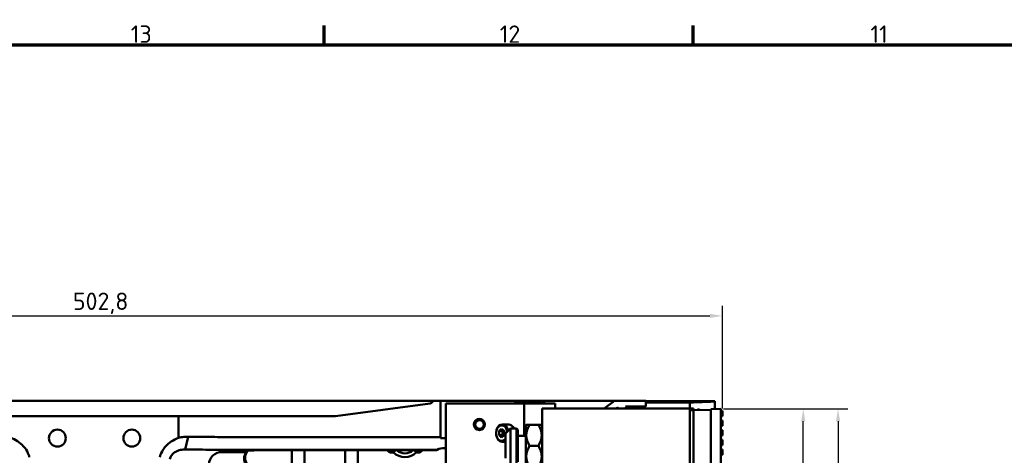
# Model space of a CAD drawing. Header units: millimetres. Extents: x 0 to 6049, y -120 to 1682.
# Tile 121 of 256: x 472 to 868, y 1477 to 1652. Entities that reach past the tile are written whole.
import ezdxf

# ---------------------------------------------------------------- set-up
doc = ezdxf.new("R2010")
doc.units = ezdxf.units.MM
doc.header["$LTSCALE"] = 2
doc.layers.get('0').update_dxf_attribs({"lineweight": 25})
for name, color, linetype, lineweight in [('Bemaßung (ISO)', 7, 'Continuous', 25), ('Rahmen (ISO)', 7, 'Continuous', 70), ('Sichtbar (ISO)', 7, 'Continuous', 50)]:
    doc.layers.add(name, color=color, linetype=linetype, lineweight=lineweight)
doc.styles.add('Notiztext (DIN)', font='isocpeur.ttf')
doc.dimstyles.new('Standard (DIN)', dxfattribs={"dimscale": 2, "dimtxt": 3.5, "dimasz": 2.5, "dimexe": 2, "dimexo": 0.5, "dimgap": 0.5, "dimtad": 1, "dimrnd": 1e-08, "dimtxsty": 'Notiztext (DIN)', "dimcen": 0.09, "dimdle": 10, "dimclrd": 256, "dimclre": 256, "dimclrt": 256, "dimadec": 0, "dimazin": 0, "dimtfac": 1, "dimtmove": 0, "dimatfit": 3, "dimfxl": 1, "dimtolj": 1, "dimtzin": 0, "dimlwd": -1, "dimlwe": -1, "dimarcsym": 0})

# ---------------------------------------------------------------- blocks, each defined once
blk = doc.blocks.new('Ränder Vorgaberahmen')
at = {"layer": 'Rahmen (ISO)'}
for p, q in [((297.25, 821), (297.25, 824.9)), ((371.56, 821), (371.56, 824.9))]:
    blk.add_line(p, q, dxfattribs=at)
at = {"layer": 'Rahmen (ISO)', "flags": 128}
blk.add_lwpolyline([(20, 20), (20, 821), (1169, 821), (1169, 20), (20, 20)], dxfattribs=at)
at = {"layer": 'Rahmen (ISO)', "char_height": 3.5, "attachment_point": 7, "style": 'Notiztext (DIN)'}
for s, insert in [('13', (258.29, 821.4)), ('12', (332.61, 821.4)), ('11', (407.27, 821.4))]:
    blk.add_mtext(s, dxfattribs=dict(at, insert=insert))
blk = doc.blocks.new('*D15')
at = {"layer": 'Bemaßung (ISO)', "transparency": 16777216}
for p, q in [((252.12, 1499.39), (252.12, 1536.74)), ((754.92, 1495.47), (754.92, 1536.74)), ((257.12, 1532.74), (749.92, 1532.74))]:
    blk.add_line(p, q, dxfattribs=at)
for points in [[(257.12, 1533.57), (257.12, 1531.9), (252.12, 1532.74)], [(749.92, 1533.57), (749.92, 1531.9), (754.92, 1532.74)]]:
    blk.add_solid(points, dxfattribs=at)
at = {"layer": 'Defpoints', "color": 0, "transparency": 16777216}
for p in [(754.92, 1532.74), (252.12, 1498.39), (754.92, 1494.47)]:
    blk.add_point(p, dxfattribs=at)
at = {"layer": 'Bemaßung (ISO)', "transparency": 16777216, "insert": (493.28, 1542.14), "char_height": 7, "attachment_point": 1, "style": 'Notiztext (DIN)'}
blk.add_mtext('\\A1;502,8', dxfattribs=at)
blk = doc.blocks.new('*D16')
at = {"layer": 'Bemaßung (ISO)', "transparency": 16777216}
for p, q in [((755.32, 1495.27), (805.51, 1495.27)), ((801.51, 1490.27), (801.51, 996.37)), ((737.32, 991.37), (805.51, 991.37))]:
    blk.add_line(p, q, dxfattribs=at)
for points in [[(800.67, 1490.27), (802.34, 1490.27), (801.51, 1495.27)], [(800.67, 996.37), (802.34, 996.37), (801.51, 991.37)]]:
    blk.add_solid(points, dxfattribs=at)
at = {"layer": 'Defpoints', "color": 0, "transparency": 16777216}
for p in [(754.32, 1495.27), (736.32, 991.37), (801.51, 991.37)]:
    blk.add_point(p, dxfattribs=at)
at = {"layer": 'Bemaßung (ISO)', "transparency": 16777216, "insert": (792.11, 1233.01), "char_height": 7, "attachment_point": 1, "rotation": 90, "style": 'Notiztext (DIN)'}
blk.add_mtext('\\A1;503,9', dxfattribs=at)
blk = doc.blocks.new('*D17')
at = {"layer": 'Bemaßung (ISO)', "transparency": 16777216}
for p, q in [((755.32, 1495.27), (791.51, 1495.27)), ((787.51, 1000.47), (787.51, 1490.27)), ((755.32, 995.47), (791.51, 995.47))]:
    blk.add_line(p, q, dxfattribs=at)
for points in [[(786.67, 1490.27), (788.34, 1490.27), (787.51, 1495.27)], [(786.67, 1000.47), (788.34, 1000.47), (787.51, 995.47)]]:
    blk.add_solid(points, dxfattribs=at)
at = {"layer": 'Defpoints', "color": 0, "transparency": 16777216}
for p in [(754.32, 1495.27), (787.51, 1495.27), (754.32, 995.47)]:
    blk.add_point(p, dxfattribs=at)
at = {"layer": 'Bemaßung (ISO)', "transparency": 16777216, "insert": (778.11, 1234.71), "char_height": 7, "attachment_point": 1, "rotation": 90, "style": 'Notiztext (DIN)'}
blk.add_mtext('\\A1;499,8', dxfattribs=at)

msp = doc.modelspace()

# ---------------------------------------------------------------- linework, layer by layer
at = {"layer": 'Sichtbar (ISO)'}
for p, q in [((619.523, 1498.491), (384.523, 1498.491)), ((637.187, 1497.443), (599.13, 1492.291)), ((632.326, 1498.491), (619.523, 1498.491)), ((638.543, 1498.491), (632.326, 1498.491)), ((637.766, 1497.726), (638.543, 1498.491)), ((638.543, 1498.491), (641.417, 1498.491)), ((641.417, 1498.491), (678.798, 1498.491)), ((641.417, 1483.931), (641.417, 1498.491)), ((646.523, 1497.491), (643.523, 1497.491)), ((643.523, 1470.491), (643.523, 1497.491)), ((646.523, 1497.491), (661.396, 1497.491)), ((661.396, 1497.491), (663.517, 1497.491)), ((674.145, 1497.491), (663.517, 1497.491)), ((671.773, 1498.2), (671.064, 1497.491)), ((671.773, 1498.2), (682.773, 1498.2)), ((674.145, 1497.491), (675.023, 1497.491)), ((678.023, 1497.491), (675.023, 1497.491)), ((675.023, 1497.491), (675.023, 1484.37)), ((678.023, 1497.491), (684.523, 1497.491)), ((678.798, 1498.491), (679.209, 1498.2)), ((680.542, 1498.491), (678.798, 1498.491)), ((680.542, 1498.491), (685.523, 1498.491)), ((682.773, 1498.2), (683.482, 1497.491)), ((687.523, 1497.491), (684.523, 1497.491)), ((711.417, 1498.491), (685.523, 1498.491)), ((687.523, 1495.37), (687.523, 1497.491)), ((711.417, 1498.491), (707.359, 1495.37)), ((711.417, 1498.491), (724.023, 1498.491)), ((712.51, 1495.984), (712.51, 1495.396)), ((712.51, 1495.984), (713.098, 1495.396)), ((715.838, 1496.191), (716.633, 1495.396)), ((724.023, 1496.191), (715.838, 1496.191)), ((724.023, 1496.191), (724.023, 1498.491)), ((724.023, 1498.391), (751.923, 1498.391)), ((724.023, 1498.251), (750.336, 1498.251)), ((750.336, 1498.051), (724.023, 1498.051)), ((724.023, 1497.807), (741.836, 1497.807)), ((743.336, 1497.807), (741.836, 1497.807)), ((741.836, 1497.807), (741.836, 1495.391)), ((743.336, 1497.807), (750.336, 1498.051)), ((751.836, 1498.304), (750.336, 1498.251)), ((750.336, 1498.251), (750.336, 1498.051)), ((751.836, 1498.304), (751.923, 1498.391)), ((751.836, 1498.304), (751.836, 1495.183)), ((751.923, 1498.391), (751.923, 1495.186)), ((535.875, 1492.291), (468.172, 1492.291)), ((535.875, 1492.291), (537.929, 1492.291)), ((535.875, 1483.632), (535.875, 1492.291)), ((537.929, 1492.291), (545.11, 1492.291)), ((553.828, 1492.291), (545.11, 1492.291)), ((553.828, 1492.291), (599.13, 1492.291)), ((741.819, 1495.37), (682.319, 1495.37)), ((682.319, 1495.37), (682.319, 1471.927)), ((711.319, 1495.396), (711.293, 1495.37)), ((722.319, 1495.396), (711.319, 1495.396)), ((722.319, 1495.396), (722.345, 1495.37)), ((741.836, 1495.391), (722.324, 1495.391)), ((740.273, 1495.37), (740.273, 1495.391)), ((741.819, 1494.686), (741.819, 1495.37)), ((741.819, 1495.37), (741.819, 1495.37)), ((741.819, 1495.37), (741.819, 995.37)), ((741.819, 1494.686), (743.319, 1494.686)), ((741.819, 1494.686), (741.819, 1246.054)), ((741.819, 1493.07), (741.819, 1493.07)), ((741.836, 1495.391), (743.336, 1495.391)), ((743.319, 1494.686), (750.319, 1494.93)), ((743.319, 1494.686), (743.319, 1246.054)), ((743.336, 1495.391), (743.336, 1494.686)), ((745.273, 1495.391), (745.273, 1494.754)), ((745.273, 1495.391), (745.336, 1495.391)), ((745.336, 1495.391), (745.336, 1494.756)), ((750.319, 1495.13), (754.319, 1495.27)), ((750.319, 1495.13), (750.319, 1245.609)), ((754.319, 1494.82), (754.319, 1495.27)), ((754.319, 1495.27), (754.319, 1495.27)), ((754.319, 1495.27), (754.319, 1245.47)), ((754.319, 1494.47), (754.919, 1494.47)), ((754.319, 1492.37), (754.319, 1491.855)), ((754.319, 1492.37), (754.919, 1492.37)), ((754.319, 1492.364), (754.919, 1492.364)), ((754.319, 1491.055), (754.319, 1491.855)), ((754.319, 1491.855), (754.319, 1491.855)), ((754.919, 1494.47), (754.919, 1492.37)), ((754.919, 1492.37), (754.919, 1494.47)), ((754.919, 1494.47), (754.919, 1494.47)), ((754.919, 1494.464), (754.919, 1492.364)), ((754.919, 1494.464), (754.919, 1494.464)), ((754.919, 1492.37), (754.919, 1492.37)), ((754.919, 1492.364), (754.919, 1492.37)), ((754.919, 1492.364), (754.919, 1492.364)), ((666.25, 1488.991), (668.831, 1488.991)), ((675.719, 1488.685), (675.904, 1488.87)), ((675.719, 1488.685), (675.719, 1472.055)), ((675.904, 1488.87), (677.219, 1488.87)), ((677.219, 1488.87), (680.819, 1488.87)), ((680.819, 1488.87), (682.134, 1488.87)), ((682.319, 1488.685), (682.134, 1488.87)), ((754.319, 1491.055), (754.319, 1490.564)), ((754.319, 1491.055), (754.319, 1491.055)), ((754.319, 1490.564), (754.919, 1490.564)), ((754.319, 1488.464), (754.319, 1487.949)), ((754.319, 1488.464), (754.919, 1488.464)), ((754.319, 1488.457), (754.919, 1488.457)), ((754.319, 1487.149), (754.319, 1487.949)), ((754.319, 1487.949), (754.319, 1487.949)), ((754.919, 1490.564), (754.919, 1488.464)), ((754.919, 1488.464), (754.919, 1490.564)), ((754.919, 1490.564), (754.919, 1490.564)), ((754.919, 1490.557), (754.919, 1488.457)), ((754.919, 1490.557), (754.919, 1490.557)), ((754.919, 1488.464), (754.919, 1488.464)), ((754.919, 1488.457), (754.919, 1488.464)), ((754.919, 1488.457), (754.919, 1488.457)), ((539.653, 1484.037), (538.536, 1478.906)), ((553.828, 1483.931), (641.417, 1483.931)), ((641.417, 1483.931), (641.417, 1483.418)), ((666.002, 1487.223), (664.942, 1486.357)), ((664.942, 1486.357), (664.942, 1484.625)), ((664.942, 1486.357), (666.356, 1486.357)), ((664.942, 1484.625), (666.002, 1483.759)), ((664.942, 1484.625), (666.356, 1484.625)), ((667.063, 1486.357), (666.002, 1487.223)), ((666.002, 1483.759), (667.063, 1484.625)), ((666.356, 1486.357), (666.71, 1486.646)), ((666.356, 1485.491), (666.356, 1486.357)), ((666.356, 1484.625), (666.356, 1485.491)), ((666.71, 1484.336), (666.356, 1484.625)), ((667.063, 1484.625), (667.063, 1486.357)), ((667.519, 1485.37), (669.519, 1487.37)), ((667.519, 1475.37), (667.519, 1485.37)), ((669.519, 1487.37), (669.519, 1473.37)), ((672.019, 1487.37), (669.519, 1487.37)), ((672.019, 1473.37), (672.019, 1487.37)), ((672.519, 1486.87), (672.019, 1487.37)), ((672.519, 1486.87), (672.519, 1473.87)), ((675.719, 1484.37), (672.519, 1484.37)), ((754.319, 1487.149), (754.319, 1486.657)), ((754.319, 1487.149), (754.319, 1487.149)), ((754.319, 1486.657), (754.919, 1486.657)), ((754.319, 1484.557), (754.319, 1484.043)), ((754.319, 1484.557), (754.919, 1484.557)), ((754.319, 1484.551), (754.919, 1484.551)), ((754.319, 1483.243), (754.319, 1484.043)), ((754.319, 1484.043), (754.319, 1484.043)), ((754.919, 1486.657), (754.919, 1484.557)), ((754.919, 1484.557), (754.919, 1486.657)), ((754.919, 1486.657), (754.919, 1486.657)), ((754.919, 1486.651), (754.919, 1484.551)), ((754.919, 1486.651), (754.919, 1486.651)), ((754.919, 1484.557), (754.919, 1484.557)), ((754.919, 1484.551), (754.919, 1484.557)), ((754.919, 1484.551), (754.919, 1484.551)), ((643.523, 1483.418), (641.417, 1483.418)), ((666.25, 1481.991), (667.519, 1481.991)), ((677.219, 1480.37), (680.819, 1480.37)), ((754.319, 1483.243), (754.319, 1482.751)), ((754.319, 1483.243), (754.319, 1483.243)), ((754.319, 1482.751), (754.919, 1482.751)), ((754.319, 1480.651), (754.319, 1480.137)), ((754.319, 1480.651), (754.919, 1480.651)), ((754.319, 1480.645), (754.919, 1480.645)), ((754.319, 1479.337), (754.319, 1480.137)), ((754.319, 1480.137), (754.319, 1480.137)), ((754.919, 1482.751), (754.919, 1480.651)), ((754.919, 1480.651), (754.919, 1482.751)), ((754.919, 1482.751), (754.919, 1482.751)), ((754.919, 1482.745), (754.919, 1480.645)), ((754.919, 1482.745), (754.919, 1482.745)), ((754.919, 1480.651), (754.919, 1480.651)), ((754.919, 1480.645), (754.919, 1480.651)), ((754.919, 1480.645), (754.919, 1480.645)), ((563.293, 1477.884), (553.429, 1477.884)), ((553.828, 1478.8), (639.991, 1478.8)), ((563.16, 1477.53), (563.548, 1478.345)), ((563.451, 1478.305), (563.293, 1477.884)), ((579.508, 1478.69), (628.08, 1478.69)), ((581.523, 1466.835), (581.523, 1478.69)), ((586.523, 1478.69), (586.523, 1466.835)), ((603.023, 1466.659), (603.023, 1478.69)), ((608.023, 1478.69), (608.023, 1466.659)), ((643.523, 1479.491), (643.023, 1479.491)), ((754.319, 1479.337), (754.319, 1478.845)), ((754.319, 1479.337), (754.319, 1479.337)), ((754.319, 1478.845), (754.919, 1478.845)), ((754.319, 1476.745), (754.319, 1476.231)), ((754.319, 1476.745), (754.919, 1476.745)), ((754.319, 1476.739), (754.919, 1476.739)), ((754.919, 1478.845), (754.919, 1476.745)), ((754.919, 1476.745), (754.919, 1478.845)), ((754.919, 1478.845), (754.919, 1478.845)), ((754.919, 1478.839), (754.919, 1476.739)), ((754.919, 1478.839), (754.919, 1478.839)), ((754.919, 1476.745), (754.919, 1476.745)), ((754.919, 1476.739), (754.919, 1476.745)), ((754.919, 1476.739), (754.919, 1476.739))]:
    msp.add_line(p, q, dxfattribs=at)
for centre, radius in [((657.023, 1488.991), 2.25), ((657.023, 1488.991), 1.75), ((487.023, 1483.491), 3.4), ((517.023, 1483.491), 3.4)]:
    msp.add_circle(centre, radius, dxfattribs=at)
for centre, radius, start, end in [((621.623, 1479.373), 1.75, 202.97796, 294.0032), ((621.623, 1479.373), 0.7, 257.40672, 282.59329), ((621.623, 1479.373), 1.75, 294.0032, 325.36477), ((627.023, 1482.491), 6.65, 225.17202, 314.82798), ((623.475, 1478.094), 0.5, 51.09039, 145.36477), ((627.023, 1482.491), 5.15, 227.56381, 231.09039), ((627.023, 1482.491), 5.15, 231.09039, 308.90961), ((627.023, 1482.491), 5.15, 308.90961, 312.3685), ((630.572, 1478.094), 0.5, 34.63523, 128.90961), ((632.423, 1479.373), 1.75, 214.63523, 245.9968), ((632.423, 1479.373), 1.75, 245.9968, 336.09132), ((632.423, 1479.373), 0.7, 264.09988, 275.16265)]:
    msp.add_arc(centre, radius, start, end, dxfattribs=at)
for centre, major_axis, ratio, start_param, end_param in [((637.048, 1498.434), (1.015, 0), 0.9848078, 4.8489904, 5.4977871), ((666.25, 1485.491), (0, 3.5), 0.7071068, 4.9976141, 9.9631723), ((666.002, 1485.491), (0, 3.15), 0.7071068, 4.8894972, 10.1736902), ((668.831, 1485.491), (0, 3.5), 0.7071068, 5.2790741, 6.2831853), ((667.417, 1485.491), (0, 1.5), 0.7071068, 0.7073606, 1.5707963), ((667.417, 1485.491), (0, 1.5), 0.7071068, 1.5707963, 2.434232), ((553.479, 1472.882), (-5.341, 0.366), 0.9340048, 4.7857223, 6.3472125), ((581.152, 1478.261), (-17.701, 0.04), 0.0241342, 4.8054286, 6.2741769), ((626.451, 1478.261), (-17.672, -0.04), 0.024176, 3.876242, 4.6200644), ((643.023, 1472.491), (-4.95, 4.95), 0.9999629, 5.9457511, 6.0145954), ((643.023, 1472.491), (-4.95, 4.95), 0.9999995, 5.497787, 5.9457357)]:
    msp.add_ellipse(centre, major_axis=major_axis, ratio=ratio, start_param=start_param, end_param=end_param, dxfattribs=at)
for points in [[(677.219, 1488.87), (674.765, 1484.62), (677.219, 1480.37)], [(680.819, 1480.37), (683.273, 1484.62), (680.819, 1488.87)], [(677.219, 1480.37), (674.765, 1476.12), (677.219, 1471.87)], [(680.819, 1471.87), (683.273, 1476.12), (680.819, 1480.37)]]:
    msp.add_rational_spline(points, [1, 1.15470053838, 1], degree=2, dxfattribs=at)
for points, knots in [([(468.172, 1483.632), (469.141, 1483.26), (470.078, 1482.794), (471.993, 1481.554), (472.75, 1480.86), (473.737, 1479.808), (474.291, 1479.134), (475.368, 1477.17), (475.585, 1476.398), (475.705, 1475.85)], [0.0000009, 0.0000009, 0.0000009, 0.0000009, 0.3115061, 0.3115061, 0.6871301, 0.6871301, 1.0044142, 1.0044142, 1.3415508, 1.3415508, 1.3415508, 1.3415508]), ([(528.342, 1475.859), (528.467, 1476.391), (528.694, 1477.177), (529.572, 1478.828), (530.07, 1479.524), (531.306, 1480.897), (532.074, 1481.545), (533.832, 1482.724), (534.833, 1483.232), (535.875, 1483.632)], [0.00023916, 0.00023916, 0.00023916, 0.00023916, 0.16401166, 0.16401166, 0.29695781, 0.29695781, 0.45648425, 0.45648425, 0.63377342, 0.63377342, 0.63377342, 0.63377342]), ([(537.929, 1483.973), (537.578, 1483.94), (537.228, 1483.895), (536.543, 1483.781), (536.208, 1483.713), (535.875, 1483.632)], [-0.21029937, -0.21029937, -0.21029937, -0.21029937, -0.10337551, -0.10337551, -0.00000097, -0.00000097, -0.00000097, -0.00000097]), ([(539.653, 1484.037), (539.368, 1484.038), (539.081, 1484.034), (538.506, 1484.012), (538.218, 1483.995), (537.929, 1483.973)], [-0.17563116, -0.17563116, -0.17563116, -0.17563116, -0.08789438, -0.08789438, -0.00003009, -0.00003009, -0.00003009, -0.00003009]), ([(545.11, 1483.997), (544.241, 1484.007), (543.349, 1484.016), (541.525, 1484.029), (540.596, 1484.034), (539.653, 1484.037)], [-0.57936174, -0.57936174, -0.57936174, -0.57936174, -0.28970524, -0.28970524, -0.00004123, -0.00004123, -0.00004123, -0.00004123]), ([(553.828, 1483.93), (552.323, 1483.929), (550.823, 1483.937), (547.889, 1483.96), (546.464, 1483.973), (545.11, 1483.997)], [0.00005837, 0.00005837, 0.00005837, 0.00005837, 0.45150781, 0.45150781, 0.90300414, 0.90300414, 0.90300414, 0.90300414]), ([(532.327, 1475.014), (532.466, 1475.598), (532.703, 1476.044), (533.187, 1476.794), (533.545, 1477.177), (534.381, 1477.849), (534.926, 1478.174), (535.925, 1478.55), (536.264, 1478.648), (536.978, 1478.803), (537.355, 1478.855), (537.729, 1478.883)], [0.0000158, 0.0000158, 0.0000158, 0.0000158, 0.1801822, 0.1801822, 0.4424959, 0.4424959, 0.7265395, 0.7265395, 0.8679573, 0.8679573, 1.0241527, 1.0241527, 1.0241527, 1.0241527]), ([(537.729, 1478.883), (537.866, 1478.893), (538.002, 1478.9), (538.271, 1478.907), (538.405, 1478.908), (538.536, 1478.906)], [0.000014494, 0.000014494, 0.000014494, 0.000014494, 0.046685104, 0.046685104, 0.093448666, 0.093448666, 0.093448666, 0.093448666]), ([(538.536, 1478.906), (539.285, 1478.901), (540.024, 1478.896), (541.472, 1478.882), (542.182, 1478.875), (542.873, 1478.866)], [0.00007909, 0.00007909, 0.00007909, 0.00007909, 0.23014112, 0.23014112, 0.46024094, 0.46024094, 0.46024094, 0.46024094]), ([(542.873, 1478.866), (544.579, 1478.844), (546.362, 1478.828), (550.054, 1478.806), (551.934, 1478.8), (553.828, 1478.8)], [0.0000936, 0.0000936, 0.0000936, 0.0000936, 0.5683465, 0.5683465, 1.1365924, 1.1365924, 1.1365924, 1.1365924]), ([(563.293, 1477.884), (562.97, 1477.522), (562.715, 1477.106), (562.356, 1476.174), (562.265, 1475.663), (562.282, 1474.634), (562.39, 1474.126), (562.78, 1473.207), (563.049, 1472.799), (563.384, 1472.45)], [0.00001531, 0.00001531, 0.00001531, 0.00001531, 0.14537589, 0.14537589, 0.29963539, 0.29963539, 0.45397563, 0.45397563, 0.59927213, 0.59927213, 0.59927213, 0.59927213]), ([(563.731, 1472.769), (563.44, 1473.074), (563.199, 1473.423), (562.828, 1474.198), (562.705, 1474.62), (562.601, 1475.496), (562.622, 1475.943), (562.804, 1476.783), (562.953, 1477.171), (563.16, 1477.53)], [0.000001, 0.000001, 0.000001, 0.000001, 0.12655229, 0.12655229, 0.25766452, 0.25766452, 0.39109545, 0.39109545, 0.51533239, 0.51533239, 0.51533239, 0.51533239]), ([(563.16, 1477.53), (563.182, 1477.589), (563.205, 1477.648), (563.249, 1477.766), (563.271, 1477.825), (563.293, 1477.884)], [-1.3504302, -1.3504302, -1.3504302, -1.3504302, -0.6752366, -0.6752366, -0.0000083, -0.0000083, -0.0000083, -0.0000083])]:
    msp.add_open_spline(points, degree=3, knots=knots, dxfattribs=at)

# ---------------------------------------------------------------- block references
at = {"xscale": 2, "yscale": 2, "zscale": 2}
msp.add_blockref('Ränder Vorgaberahmen', (0, 0), dxfattribs=at)

# ---------------------------------------------------------------- dimensions: what is measured, and where the dimension line sits
at = {"layer": 'Bemaßung (ISO)'}
dim = msp.add_linear_dim(base=(754.919, 1532.737), p1=(252.123, 1498.391), p2=(754.919, 1494.47), dimstyle='Standard (DIN)', override={"dimgap": 0.5, "dimdec": 2, "dimtol": 0, "dimlim": 0, "dimtp": 0, "dimtm": 0, "dimtdec": 2, "dimtofl": 0, "dimatfit": 1}, dxfattribs=at)
dim.commit()
dim.dimension.update_dxf_attribs({"geometry": '*D15', "text_midpoint": (503.603, 1532.737), "dimtype": 160})
for base, p1, p2, picture, middle in [((801.506, 991.37), (754.319, 1495.27), (736.319, 991.37), '*D16', (801.506, 1243.34)), ((787.506, 1495.27), (754.319, 995.47), (754.319, 1495.27), '*D17', (787.506, 1245.39))]:
    dim = msp.add_linear_dim(base=base, p1=p1, p2=p2, angle=90, dimstyle='Standard (DIN)', override={"dimgap": 0.5, "dimdec": 2, "dimtol": 0, "dimlim": 0, "dimtp": 0, "dimtm": 0, "dimtdec": 2, "dimtofl": 0, "dimatfit": 1}, dxfattribs=at)
    dim.commit()
    dim.dimension.update_dxf_attribs({"geometry": picture, "text_midpoint": middle, "dimtype": 160})

doc.saveas('drawing.dxf')
